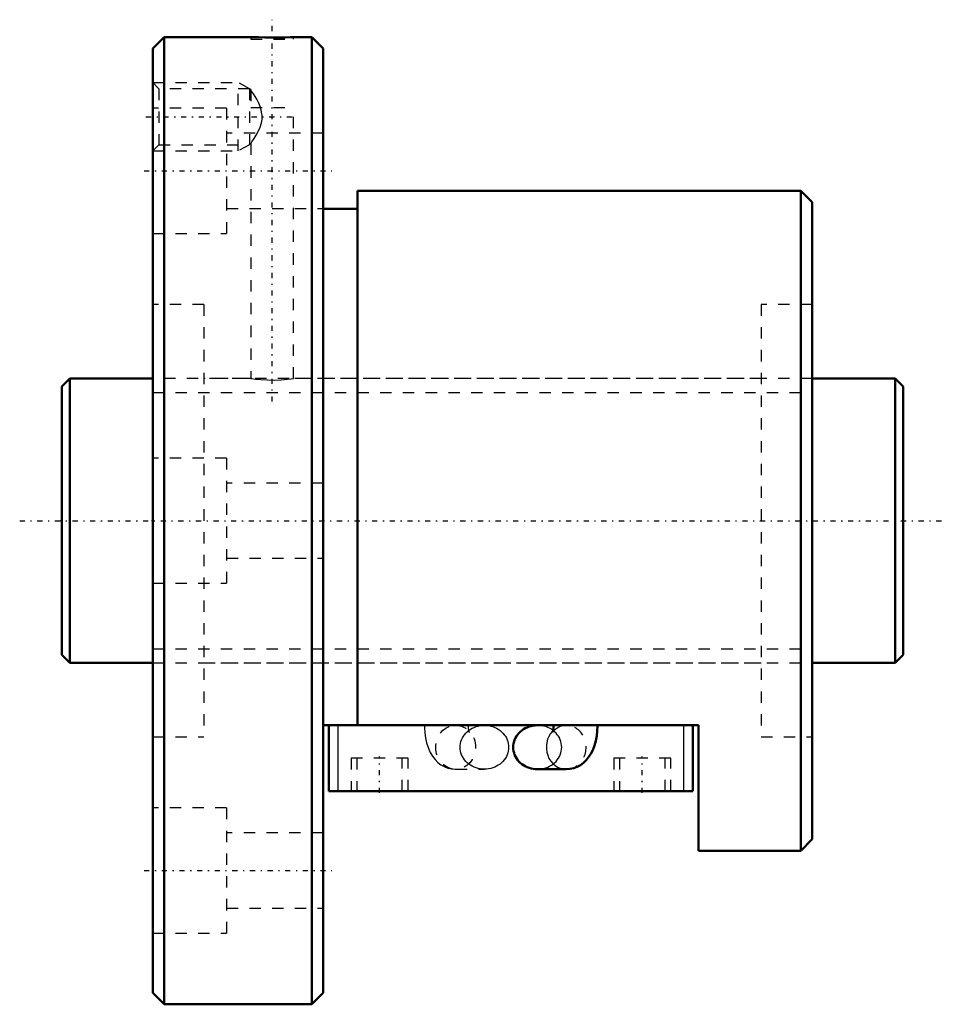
# Model space of a CAD drawing. Header units: millimetres. Extents: x -3.7 to 77.7, y -42.5 to 44.
import ezdxf

# ---------------------------------------------------------------- set-up
doc = ezdxf.new("R2010")
doc.units = ezdxf.units.MM
doc.linetypes.add('Center', pattern=[1.5, 0.45, -0.5, 0.05, -0.5])
doc.linetypes.add('Dashed', pattern=[2, 1, -1])
for name, color, linetype, lineweight in [('2d ConnectionPoints', 7, 'Continuous', 50), ('AM_0', 7, 'Continuous', 50), ('AM_4', 3, 'Continuous', 25), ('AM_5', 3, 'Continuous', 25), ('AM_7', 7, 'Center', 25), ('AM_9', 6, 'Dashed', 25)]:
    doc.layers.add(name, color=color, linetype=linetype, lineweight=lineweight)

# ---------------------------------------------------------------- blocks, each defined once
blk = doc.blocks.new('1_BNF_2508_2_5RR_Nut_0_in_BNF2508V_2_5RRG1_74LC0_000_rev_4')
at = {"layer": 'AM_0'}
for p, q in [((9, 42.5), (8, 41.5)), ((9, 42.5), (9, -42.5)), ((16.625, 42.5), (9, 42.5)), ((22, 42.5), (20.352, 42.5)), ((22, 42.5), (22, -42.5)), ((23, 41.5), (22, 42.5)), ((8, 41.5), (8, -41.5)), ((23, 41.5), (23, -41.5)), ((65, 29), (26, 29)), ((26, 29), (26, -17.98)), ((65, 29), (65, -29)), ((66, 28), (65, 29)), ((66, 28), (66, -28)), ((26, 27.4), (23, 27.4)), ((56, -17.98), (23, -17.98)), ((23.5, -23.78), (23.5, -17.98)), ((43.245, -17.981), (41.832, -17.981)), ((55.5, -23.78), (55.5, -17.98)), ((56, -29), (56, -17.98)), ((41.832, -21.846), (44.36, -21.846)), ((55.5, -23.78), (23.5, -23.78)), ((65, -29), (66, -28)), ((56, -29), (65, -29)), ((8, -41.5), (9, -42.5)), ((22, -42.5), (23, -41.5)), ((9, -42.5), (22, -42.5))]:
    blk.add_line(p, q, dxfattribs=at)
for points in [[(20.375, 42.5), (20.325, 42.498), (20.081, 42.488), (19.658, 42.474), (19.104, 42.463), (18.483, 42.459), (17.864, 42.463), (17.316, 42.475), (16.902, 42.489), (16.667, 42.498), (16.625, 42.5)], [(41.832, -17.981), (41.646, -17.988), (41.461, -18.01), (41.28, -18.047), (41.102, -18.098), (40.93, -18.162), (40.765, -18.24), (40.609, -18.33), (40.461, -18.433), (40.324, -18.547), (40.198, -18.671), (40.085, -18.805), (39.985, -18.947), (39.899, -19.097), (39.828, -19.252), (39.772, -19.413), (39.732, -19.578), (39.708, -19.745), (39.699, -19.913)], [(43.245, -17.98), (43.243, -18.077), (43.23, -18.26), (43.206, -18.416), (43.183, -18.519), (43.164, -18.58), (43.157, -18.596)], [(44.36, -21.846), (44.691, -21.821), (45.023, -21.747), (45.333, -21.629), (45.619, -21.472), (45.88, -21.278), (46.117, -21.052), (46.331, -20.792), (46.523, -20.494), (46.694, -20.154), (46.842, -19.767), (46.959, -19.344), (47.042, -18.909), (47.091, -18.471), (47.109, -18.056), (47.11, -17.98)], [(39.699, -19.913), (39.708, -20.082), (39.732, -20.249), (39.772, -20.413), (39.828, -20.574), (39.899, -20.73), (39.985, -20.88), (40.085, -21.022), (40.198, -21.155), (40.324, -21.28), (40.461, -21.394), (40.609, -21.496), (40.765, -21.587), (40.93, -21.665), (41.102, -21.729), (41.28, -21.78), (41.461, -21.816), (41.646, -21.838), (41.832, -21.846)]]:
    blk.add_lwpolyline(points, dxfattribs=at)
at = {"layer": 'AM_4'}
for p, q in [((24.3, -23.78), (24.3, -17.98)), ((54.7, -23.78), (54.7, -17.98))]:
    blk.add_line(p, q, dxfattribs=at)
blk.add_ellipse((44.36, -19.913), major_axis=(0, 1.932), ratio=0.906308, start_param=0.748488, end_param=3.143385, dxfattribs=at)
at = {"layer": 'AM_5', "linetype": 'Dashed'}
for p, q in [((8, 38.5), (15.5, 38.5)), ((15.5, 32.5), (15.5, 38.5)), ((16.5, 37.959), (15.5, 38.5)), ((16.5, 33.041), (15.5, 32.5)), ((8, 32.5), (15.5, 32.5))]:
    blk.add_line(p, q, dxfattribs=at)
at = {"layer": 'AM_7'}
for p, q in [((18.5, 10.475), (18.5, 44.025)), ((7.4, 35.5), (20.6, 35.5)), ((7.25, 30.744), (23.75, 30.744)), ((27.95, -23.925), (27.95, -20.735)), ((51.05, -23.925), (51.05, -20.735)), ((7.25, -30.744), (23.75, -30.744))]:
    blk.add_line(p, q, dxfattribs=at)
at = {"layer": 'AM_9'}
for p, q in [((16.625, 42.5), (16.625, 42.3)), ((20.375, 42.3), (20.375, 42.5)), ((16.625, 42.3), (20.375, 42.3)), ((8.541, 37.959), (8, 38.5)), ((16.5, 37.959), (8.541, 37.959)), ((8.541, 37.959), (8.541, 33.041)), ((16.5, 37.959), (16.5, 33.041)), ((16.638, 37.861), (16.5, 37.959)), ((16.625, 37.856), (16.625, 36.3)), ((14.5, 36.244), (8, 36.244)), ((14.5, 36.244), (14.5, 25.244)), ((16.625, 36.3), (20.375, 36.3)), ((20.375, 12.496), (20.375, 36.3)), ((23, 34.044), (14.5, 34.044)), ((8, 32.5), (8.541, 33.041)), ((8.541, 33.041), (16.5, 33.041)), ((16.5, 33.041), (16.635, 33.136)), ((16.625, 33.14), (16.625, 12.5)), ((14.5, 27.444), (23, 27.444)), ((8, 25.244), (14.5, 25.244)), ((12.5, 19), (8, 19)), ((12.5, 19), (12.5, -19)), ((61.5, 19), (61.5, -19)), ((66, 19), (61.5, 19)), ((16.625, 12.5), (12.5, 12.5)), ((61.5, 12.5), (20.351, 12.5)), ((14.5, 5.5), (8, 5.5)), ((14.5, 5.5), (14.5, -5.5)), ((23, 3.3), (14.5, 3.3)), ((14.5, -3.3), (23, -3.3)), ((8, -5.5), (14.5, -5.5)), ((12.5, -12.5), (61.5, -12.5)), ((34.64, -17.981), (34.762, -17.986)), ((37.168, -17.981), (34.64, -17.981)), ((34.963, -18.014), (34.994, -18.021)), ((44.36, -17.981), (43.245, -17.981)), ((44.244, -17.985), (44.36, -17.981)), ((8, -19), (12.5, -19)), ((61.5, -19), (66, -19)), ((30.45, -20.88), (25.45, -20.88)), ((25.45, -20.88), (25.45, -23.78)), ((25.95, -20.88), (25.95, -23.78)), ((29.95, -23.78), (29.95, -20.88)), ((30.45, -23.78), (30.45, -20.88)), ((53.55, -20.88), (48.55, -20.88)), ((48.55, -20.88), (48.55, -23.78)), ((49.05, -20.88), (49.05, -23.78)), ((53.05, -23.78), (53.05, -20.88)), ((53.55, -23.78), (53.55, -20.88)), ((34.64, -21.846), (37.168, -21.846)), ((14.5, -25.244), (8, -25.244)), ((14.5, -25.244), (14.5, -36.244)), ((23, -27.444), (14.5, -27.444)), ((14.5, -34.044), (23, -34.044)), ((8, -36.244), (14.5, -36.244))]:
    blk.add_line(p, q, dxfattribs=at)
for points in [[(17.484, 36.3), (17.327, 36.677), (17.144, 37.032), (16.997, 37.287), (16.855, 37.517), (16.7, 37.757), (16.632, 37.86), (16.625, 37.871)], [(16.625, 33.129), (16.648, 33.163), (16.729, 33.286), (16.923, 33.592), (17.092, 33.876), (17.268, 34.203), (17.434, 34.566), (17.565, 34.966), (17.621, 35.276), (17.631, 35.601), (17.51, 36.224), (17.484, 36.3)], [(16.625, 12.5), (16.729, 12.485), (17.03, 12.446), (17.497, 12.399), (18.08, 12.366), (18.707, 12.36), (19.306, 12.385), (19.817, 12.429), (20.185, 12.473), (20.362, 12.498), (20.375, 12.5)], [(31.89, -17.98), (31.895, -18.22), (31.926, -18.656), (31.988, -19.089), (32.084, -19.519), (32.221, -19.947), (32.411, -20.373), (32.609, -20.706), (32.83, -20.993), (33.074, -21.239), (33.342, -21.446), (33.631, -21.612), (33.939, -21.735), (34.26, -21.814), (34.588, -21.845), (34.64, -21.846)], [(34.762, -17.986), (34.915, -18.005), (34.963, -18.014)], [(35.036, -19.913), (35.044, -19.745), (35.069, -19.578), (35.109, -19.413), (35.165, -19.252), (35.236, -19.097), (35.322, -18.947), (35.422, -18.805), (35.535, -18.671), (35.661, -18.547), (35.798, -18.433), (35.946, -18.33), (36.102, -18.24), (36.267, -18.162), (36.439, -18.098), (36.617, -18.047), (36.798, -18.01), (36.983, -17.988), (37.168, -17.981)], [(35.843, -18.596), (35.835, -18.576), (35.816, -18.513), (35.792, -18.408), (35.771, -18.264), (35.758, -18.092), (35.755, -17.98)], [(37.168, -17.981), (37.354, -17.988), (37.539, -18.01), (37.72, -18.047), (37.898, -18.098), (38.07, -18.162), (38.235, -18.24), (38.391, -18.33), (38.539, -18.433), (38.676, -18.547), (38.802, -18.671), (38.915, -18.805), (39.015, -18.947), (39.101, -19.097), (39.172, -19.252), (39.228, -19.413), (39.268, -19.578), (39.292, -19.745), (39.301, -19.913), (39.292, -20.082), (39.268, -20.249), (39.228, -20.413), (39.172, -20.574), (39.101, -20.73), (39.015, -20.88), (38.915, -21.022), (38.802, -21.155), (38.676, -21.28), (38.539, -21.394), (38.391, -21.496), (38.235, -21.587), (38.07, -21.665), (37.898, -21.729), (37.72, -21.78), (37.539, -21.816), (37.354, -21.838), (37.168, -21.846)], [(41.832, -21.846), (42.017, -21.838), (42.202, -21.816), (42.383, -21.78), (42.561, -21.729), (42.733, -21.665), (42.898, -21.587), (43.054, -21.496), (43.202, -21.394), (43.339, -21.28), (43.465, -21.155), (43.578, -21.022), (43.678, -20.88), (43.764, -20.73), (43.835, -20.574), (43.891, -20.413), (43.931, -20.249), (43.956, -20.082), (43.964, -19.913), (43.956, -19.745), (43.931, -19.578), (43.891, -19.413), (43.835, -19.252), (43.764, -19.097), (43.678, -18.947), (43.578, -18.805), (43.465, -18.671), (43.339, -18.547), (43.202, -18.433), (43.054, -18.33), (42.898, -18.24), (42.733, -18.162), (42.561, -18.098), (42.383, -18.047), (42.202, -18.01), (42.017, -17.988), (41.832, -17.981)], [(43.178, -18.56), (43.216, -18.504), (43.302, -18.405), (43.439, -18.283), (43.63, -18.161), (43.864, -18.061), (44.075, -18.007)], [(44.075, -18.007), (44.125, -17.998), (44.244, -17.985)], [(35.716, -18.423), (35.791, -18.513), (35.831, -18.575), (35.843, -18.596), (35.843, -18.596)], [(43.157, -18.596), (43.157, -18.596), (43.172, -18.57), (43.178, -18.56)], [(37.168, -21.846), (36.983, -21.838), (36.798, -21.816), (36.617, -21.78), (36.439, -21.729), (36.267, -21.665), (36.102, -21.587), (35.946, -21.496), (35.798, -21.394), (35.661, -21.28), (35.535, -21.155), (35.422, -21.022), (35.322, -20.88), (35.236, -20.73), (35.165, -20.574), (35.109, -20.413), (35.069, -20.249), (35.044, -20.082), (35.036, -19.913)]]:
    blk.add_lwpolyline(points, dxfattribs=at)
blk.add_ellipse((34.64, -19.913), major_axis=(0, 1.932), ratio=0.906308, dxfattribs=at)
for start_param, end_param in [(3.143385, 6.446407), (0.677376, 0.748488)]:
    blk.add_ellipse((44.36, -19.913), major_axis=(0, 1.932), ratio=0.906308, start_param=start_param, end_param=end_param, dxfattribs=at)
blk = doc.blocks.new('2_BNF_2508_2_5RR000_Shaft_0_in_BNF2508V_2_5RRG1_74LC0_000_rev_4')
at = {"layer": 'AM_0'}
for p, q in [((0.7, 12.5), (0, 11.8)), ((0.7, 12.5), (0.7, -12.5)), ((8, 12.5), (0.7, 12.5)), ((73.3, 12.5), (66, 12.5)), ((74, 11.8), (73.3, 12.5)), ((73.3, 12.5), (73.3, -12.5)), ((0, 11.8), (0, -11.8)), ((74, 11.8), (74, -11.8)), ((0, -11.8), (0.7, -12.5)), ((73.3, -12.5), (74, -11.8)), ((0.7, -12.5), (8, -12.5)), ((66, -12.5), (73.3, -12.5))]:
    blk.add_line(p, q, dxfattribs=at)
at = {"layer": 'AM_5', "linetype": 'Dashed'}
for p, q in [((8, 11.273), (66, 11.273)), ((8, -11.273), (66, -11.273))]:
    blk.add_line(p, q, dxfattribs=at)
at = {"layer": 'AM_7'}
blk.add_line((-3.7, 0), (77.7, 0), dxfattribs=at)
at = {"layer": 'AM_9'}
for p, q in [((66, 12.5), (8, 12.5)), ((8, -12.5), (66, -12.5))]:
    blk.add_line(p, q, dxfattribs=at)

msp = doc.modelspace()

# ---------------------------------------------------------------- linework, layer by layer
at = {"layer": '2d ConnectionPoints'}
for p in [(0, 0), (8, 0)]:
    msp.add_point(p, dxfattribs=at)

# ---------------------------------------------------------------- block references
for name in ['1_BNF_2508_2_5RR_Nut_0_in_BNF2508V_2_5RRG1_74LC0_000_rev_4', '2_BNF_2508_2_5RR000_Shaft_0_in_BNF2508V_2_5RRG1_74LC0_000_rev_4']:
    msp.add_blockref(name, (0, 0))

doc.saveas('drawing.dxf')
